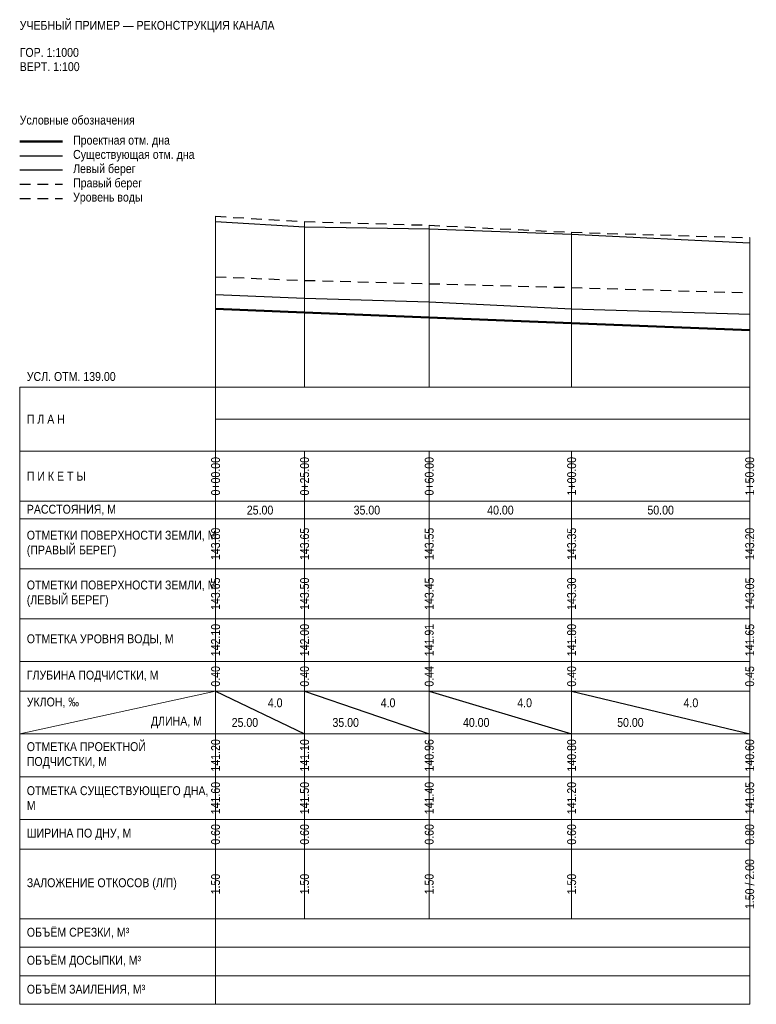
# Model space of a CAD drawing. Header units: metres. Extents: x -55 to 152, y -173 to 103.
import ezdxf
from ezdxf.enums import TextEntityAlignment as Align

# ---------------------------------------------------------------- set-up
doc = ezdxf.new("R2010")
doc.units = ezdxf.units.M
doc.linetypes.add('PROF_DASH', pattern=[2, 1.2, -0.8])
for name, color, linetype in [('PROF_EXISTING', 7, 'Continuous'), ('PROF_GRID', 7, 'Continuous'), ('PROF_LEFT_BANK', 7, 'Continuous'), ('PROF_LEGEND', 7, 'Continuous'), ('PROF_ORD', 7, 'Continuous'), ('PROF_PROJECT', 7, 'Continuous'), ('PROF_RIGHT_BANK', 7, 'Continuous'), ('PROF_SLOPE', 7, 'Continuous'), ('PROF_TEXT', 7, 'Continuous'), ('PROF_WATER', 7, 'Continuous')]:
    doc.layers.add(name, color=color, linetype=linetype)
doc.styles.get("Standard").update_dxf_attribs({"font": 'Arial.ttf'})

msp = doc.modelspace()

# ---------------------------------------------------------------- linework, layer by layer
at = {"layer": 'PROF_EXISTING', "color": 7, "lineweight": 30}
msp.add_lwpolyline([(0, 26), (25, 25), (60, 24), (100, 22), (150, 20.5)], dxfattribs=at)
at = {"layer": 'PROF_GRID', "color": 8, "lineweight": 18}
for points in [[(-55, 0), (150, 0)], [(-55, 0), (-55, -173.28125)], [(0, 0), (0, -173.28125)], [(150, 0), (150, -173.28125)], [(0, -9), (150, -9)], [(-55, -18), (150, -18)], [(0, -18), (0, -32)], [(25, -18), (25, -32)], [(60, -18), (60, -32)], [(100, -18), (100, -32)], [(150, -18), (150, -32)], [(-55, -32), (150, -32)], [(0, -32), (0, -37)], [(25, -32), (25, -37)], [(60, -32), (60, -37)], [(100, -32), (100, -37)], [(150, -32), (150, -37)], [(-55, -37), (150, -37)], [(0, -37), (0, -51)], [(25, -37), (25, -51)], [(60, -37), (60, -51)], [(100, -37), (100, -51)], [(150, -37), (150, -51)], [(-55, -51), (150, -51)], [(0, -51), (0, -65)], [(25, -51), (25, -65)], [(60, -51), (60, -65)], [(100, -51), (100, -65)], [(150, -51), (150, -65)], [(-55, -65), (150, -65)], [(0, -65), (0, -77)], [(25, -65), (25, -77)], [(60, -65), (60, -77)], [(100, -65), (100, -77)], [(150, -65), (150, -77)], [(-55, -77), (150, -77)], [(0, -77), (0, -85.375)], [(25, -77), (25, -85.375)], [(60, -77), (60, -85.375)], [(100, -77), (100, -85.375)], [(150, -77), (150, -85.375)], [(-55, -85.375), (150, -85.375)], [(-55, -97.375), (0, -85.375)], [(0, -85.375), (0, -97.375)], [(25, -85.375), (25, -97.375)], [(60, -85.375), (60, -97.375)], [(100, -85.375), (100, -97.375)], [(150, -85.375), (150, -97.375)], [(-55, -97.375), (150, -97.375)], [(0, -97.375), (0, -109.375)], [(25, -97.375), (25, -109.375)], [(60, -97.375), (60, -109.375)], [(100, -97.375), (100, -109.375)], [(150, -97.375), (150, -109.375)], [(-55, -109.375), (150, -109.375)], [(0, -109.375), (0, -121.375)], [(25, -109.375), (25, -121.375)], [(60, -109.375), (60, -121.375)], [(100, -109.375), (100, -121.375)], [(150, -109.375), (150, -121.375)], [(-55, -121.375), (150, -121.375)], [(0, -121.375), (0, -129.75)], [(25, -121.375), (25, -129.75)], [(60, -121.375), (60, -129.75)], [(100, -121.375), (100, -129.75)], [(150, -121.375), (150, -129.75)], [(-55, -129.75), (150, -129.75)], [(0, -129.75), (0, -149.28125)], [(25, -129.75), (25, -149.28125)], [(60, -129.75), (60, -149.28125)], [(100, -129.75), (100, -149.28125)], [(150, -129.75), (150, -149.28125)], [(-55, -149.28125), (150, -149.28125)], [(-55, -157.28125), (150, -157.28125)], [(-55, -165.28125), (150, -165.28125)], [(-55, -173.28125), (150, -173.28125)]]:
    msp.add_lwpolyline(points, dxfattribs=at)
at = {"layer": 'PROF_LEFT_BANK', "color": 7, "lineweight": 30}
msp.add_lwpolyline([(0, 46.5), (25, 45), (60, 44.5), (100, 43), (150, 40.5)], dxfattribs=at)
at = {"layer": 'PROF_LEGEND', "color": 1, "lineweight": 50}
msp.add_lwpolyline([(-55, 69), (-43, 69)], dxfattribs=at)
at = {"layer": 'PROF_LEGEND', "color": 7, "lineweight": 30}
for points in [[(-55, 65), (-43, 65)], [(-55, 61), (-43, 61)]]:
    msp.add_lwpolyline(points, dxfattribs=at)
at = {"layer": 'PROF_LEGEND', "color": 6, "linetype": 'PROF_DASH', "lineweight": 30, "ltscale": 2.5}
msp.add_lwpolyline([(-55, 57), (-43, 57)], dxfattribs=at)
at = {"layer": 'PROF_LEGEND', "color": 5, "linetype": 'PROF_DASH', "lineweight": 30, "ltscale": 2.5}
msp.add_lwpolyline([(-55, 53), (-43, 53)], dxfattribs=at)
at = {"layer": 'PROF_ORD', "color": 8, "lineweight": 18}
for points in [[(0, 0), (0, 48)], [(25, 0), (25, 46.5)], [(60, 0), (60, 45.5)], [(100, 0), (100, 43.5)], [(150, 0), (150, 42)]]:
    msp.add_lwpolyline(points, dxfattribs=at)
at = {"layer": 'PROF_PROJECT', "color": 1, "lineweight": 50}
msp.add_lwpolyline([(0, 22), (25, 21), (60, 19.6), (100, 18), (150, 16)], dxfattribs=at)
at = {"layer": 'PROF_RIGHT_BANK', "color": 6, "linetype": 'PROF_DASH', "lineweight": 30, "ltscale": 2.5}
msp.add_lwpolyline([(0, 48), (25, 46.5), (60, 45.5), (100, 43.5), (150, 42)], dxfattribs=at)
at = {"layer": 'PROF_SLOPE', "color": 7, "lineweight": 30}
for points in [[(0, -85.375), (25, -97.375)], [(25, -85.375), (60, -97.375)], [(60, -85.375), (100, -97.375)], [(100, -85.375), (150, -97.375)]]:
    msp.add_lwpolyline(points, dxfattribs=at)
at = {"layer": 'PROF_WATER', "color": 5, "linetype": 'PROF_DASH', "lineweight": 30, "ltscale": 2.5}
msp.add_lwpolyline([(0, 31), (25, 30), (60, 29.06667), (100, 28), (150, 26.5)], dxfattribs=at)

# ---------------------------------------------------------------- texts
at = {"layer": 'PROF_TEXT', "color": 7, "lineweight": 18, "width": 0.85}
for s, p in [('0+00.00', (0, -25)), ('0+25.00', (25, -25)), ('0+60.00', (60, -25)), ('1+00.00', (100, -25)), ('1+50.00', (150, -25)), ('143.80', (0, -44)), ('143.65', (25, -44)), ('143.55', (60, -44)), ('143.35', (100, -44)), ('143.20', (150, -44)), ('143.65', (0, -58)), ('143.50', (25, -58)), ('143.45', (60, -58)), ('143.30', (100, -58)), ('143.05', (150, -58)), ('0.40', (0, -81.1875)), ('0.40', (25, -81.1875)), ('0.44', (60, -81.1875)), ('0.40', (100, -81.1875)), ('0.45', (150, -81.1875)), ('141.60', (0, -115.375)), ('141.50', (25, -115.375)), ('141.40', (60, -115.375)), ('141.20', (100, -115.375)), ('141.05', (150, -115.375)), ('0.60', (0, -125.5625)), ('0.60', (25, -125.5625)), ('0.60', (60, -125.5625)), ('0.60', (100, -125.5625)), ('0.80', (150, -125.5625)), ('1.50 / 2.00', (150, -139.51562)), ('1.50', (0, -139.51562)), ('1.50', (25, -139.51562)), ('1.50', (60, -139.51562)), ('1.50', (100, -139.51562))]:
    msp.add_text(s, height=2.5, rotation=90, dxfattribs=at).set_placement(p, align=Align.MIDDLE_CENTER)
for s, p in [('25.00', (12.5, -34.5)), ('35.00', (42.5, -34.5)), ('40.00', (80, -34.5)), ('50.00', (125, -34.5)), ('4.0', (16.75, -88.615)), ('4.0', (48.45, -88.615)), ('4.0', (86.8, -88.615)), ('4.0', (133.5, -88.615)), ('25.00', (8.25, -94.135)), ('35.00', (36.55, -94.135)), ('40.00', (73.2, -94.135)), ('50.00', (116.5, -94.135))]:
    msp.add_text(s, height=2.5, dxfattribs=at).set_placement(p, align=Align.MIDDLE_CENTER)
at = {"layer": 'PROF_TEXT', "color": 5, "lineweight": 18, "width": 0.85}
for s, p in [('142.10', (0, -71)), ('142.00', (25, -71)), ('141.91', (60, -71)), ('141.80', (100, -71)), ('141.65', (150, -71))]:
    msp.add_text(s, height=2.5, rotation=90, dxfattribs=at).set_placement(p, align=Align.MIDDLE_CENTER)
at = {"layer": 'PROF_TEXT', "color": 1, "lineweight": 18, "width": 0.85}
for s, p in [('141.20', (0, -103.375)), ('141.10', (25, -103.375)), ('140.96', (60, -103.375)), ('140.80', (100, -103.375)), ('140.60', (150, -103.375))]:
    msp.add_text(s, height=2.5, rotation=90, dxfattribs=at).set_placement(p, align=Align.MIDDLE_CENTER)
at = {"layer": 'PROF_TEXT', "color": 7, "lineweight": 18, "char_height": 2.5, "attachment_point": 4}
for s, insert, width in [('{\\W0.85;\\pxql;УЧЕБНЫЙ ПРИМЕР — РЕКОНСТРУКЦИЯ КАНАЛА}', (-55, 101.25), 205), ('{\\W0.85;\\pxql;ГОР. 1:1000}', (-55, 94), 55), ('{\\W0.85;\\pxql;ВЕРТ. 1:100}', (-55, 90), 55), ('{\\W0.85;\\pxql;Условные обозначения}', (-55, 75), 70), ('{\\W0.85;\\pxql;Проектная отм. дна}', (-40, 69), 65), ('{\\W0.85;\\pxql;Существующая отм. дна}', (-40, 65), 65), ('{\\W0.85;\\pxql;Левый берег}', (-40, 61), 65), ('{\\W0.85;\\pxql;Правый берег}', (-40, 57), 65), ('{\\W0.85;\\pxql;Уровень воды}', (-40, 53), 65), ('{\\W0.85;\\pxql;УСЛ. ОТМ. 139.00}', (-53, 3), 53), ('{\\W0.85;\\pxql;П Л А Н}', (-53, -9), 51), ('{\\W0.85;\\pxql;П И К Е Т Ы}', (-53, -25), 51), ('{\\W0.85;\\pxql;РАССТОЯНИЯ, М}', (-53, -34.5), 51), ('{\\W0.85;\\pxql;ОТМЕТКИ ПОВЕРХНОСТИ ЗЕМЛИ, М\\P(ПРАВЫЙ БЕРЕГ)}', (-53, -44), 51), ('{\\W0.85;\\pxql;ОТМЕТКИ ПОВЕРХНОСТИ ЗЕМЛИ, М\\P(ЛЕВЫЙ БЕРЕГ)}', (-53, -58), 51), ('{\\W0.85;\\pxql;ОТМЕТКА УРОВНЯ ВОДЫ, М}', (-53, -71), 51), ('{\\W0.85;\\pxql;ГЛУБИНА ПОДЧИСТКИ, М}', (-53, -81.1875), 51), ('{\\W0.85;\\pxql;УКЛОН, ‰}', (-53, -88.615), 22), ('{\\W0.85;\\pxql;ДЛИНА, М}', (-18.15, -94.135), 16.5), ('{\\W0.85;\\pxql;ОТМЕТКА ПРОЕКТНОЙ ПОДЧИСТКИ, М}', (-53, -103.375), 51), ('{\\W0.85;\\pxql;ОТМЕТКА СУЩЕСТВУЮЩЕГО ДНА, М}', (-53, -115.375), 51), ('{\\W0.85;\\pxql;ШИРИНА ПО ДНУ, М}', (-53, -125.5625), 51), ('{\\W0.85;\\pxql;ЗАЛОЖЕНИЕ ОТКОСОВ (Л/П)}', (-53, -139.51562), 51), ('{\\W0.85;\\pxql;ОБЪЁМ СРЕЗКИ, М³}', (-53, -153.28125), 51), ('{\\W0.85;\\pxql;ОБЪЁМ ДОСЫПКИ, М³}', (-53, -161.28125), 51), ('{\\W0.85;\\pxql;ОБЪЁМ ЗАИЛЕНИЯ, М³}', (-53, -169.28125), 51)]:
    msp.add_mtext(s, dxfattribs=dict(at, insert=insert, width=width))

doc.saveas('drawing.dxf')
